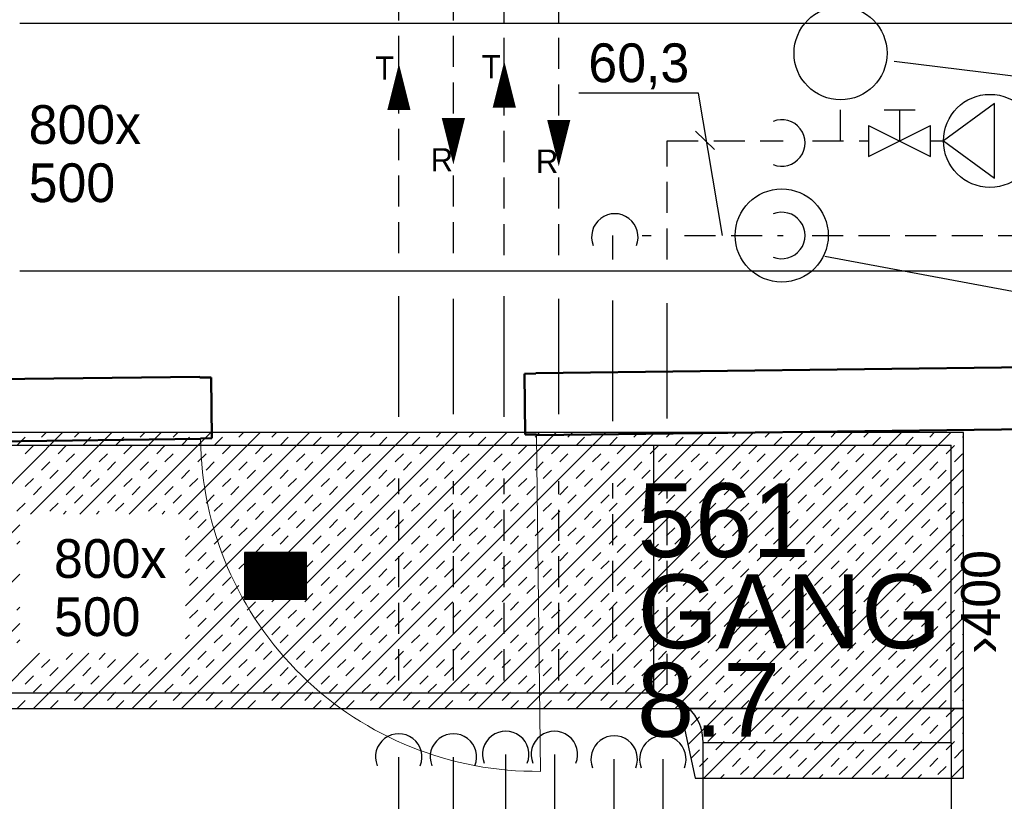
# Model space of a CAD drawing. Header units: millimetres. Extents: x 0 to 83248, y 0 to 52411.
# Tile 30 of 63: x 7752 to 10927, y 41067 to 43587. Entities that reach past the tile are written whole.
import ezdxf

# ---------------------------------------------------------------- set-up
doc = ezdxf.new("R2010")
doc.units = ezdxf.units.MM
doc.header["$LTSCALE"] = 50
doc.header["$MEASUREMENT"] = 0
doc.header["$PDMODE"] = 1
for name, pattern in [('DASHED_2', [3, 2, -1]), ('V-KU', [2, 1, 1]), ('V-V', [2, 1, 1])]:
    doc.linetypes.add(name, pattern=pattern)
doc.layers.get('0').update_dxf_attribs({"linetype": 'CONTINUOUS'})
for name, color, linetype in [('20605A200D001$0$832 Rominfo', 7, 'CONTINUOUS'), ('V060-', 3, 'CONTINUOUS'), ('V061-', 1, 'CONTINUOUS'), ('V100-', 6, 'CONTINUOUS'), ('V101-', 1, 'CONTINUOUS'), ('V110-', 6, 'CONTINUOUS'), ('V111-', 1, 'CONTINUOUS')]:
    doc.layers.add(name, color=color, linetype=linetype)
doc.layers.add('20605A200D001$0$A-DOOR', color=31, linetype='CONTINUOUS', lineweight=13)
doc.layers.add('20605A200D001$0$A-WALL', color=7, linetype='CONTINUOUS', lineweight=13)
doc.styles.add('20605A200D001$0$Arial', font='arial.ttf', dxfattribs={"height": 238.125})
doc.styles.add('FISO', font='fiso')
doc.styles.add('ISO', font='ISO')

# ---------------------------------------------------------------- blocks, each defined once
blk = doc.blocks.new('KRBOJ90_P', base_point=(16233.5, 22600))
at = {"color": 0, "linetype": 'ByBlock'}
for p, q in [((16234, 22600.7), (16233, 22600.7)), ((16234, 22600.7), (16234, 22599.5)), ((16232.8, 22599.5), (16232.8, 22600.5)), ((16232.8, 22599.5), (16234, 22599.5))]:
    blk.add_line(p, q, dxfattribs=at)
blk.add_arc((16232.8, 22600.7), 0.2, 270, 360, dxfattribs=at)
blk = doc.blocks.new('2RBOJ90_P', base_point=(16233.5, 22600))
for p in [(16233.5, 22600.7), (16232.8, 22600)]:
    blk.add_point(p)
at = {"color": 0, "linetype": 'ByBlock'}
blk.add_blockref('KRBOJ90_P', (16233.5, 22600), dxfattribs=at)
at = {"style": 'ISO', "flags": 3}
blk.add_attdef('0', (16233.5, 22600), '', height=1, dxfattribs=at)
blk = doc.blocks.new('R44')
at = {"color": 0}
for p, q in [((3, 0), (-0.3, 2.4)), ((-0.3, 2.4), (-0.3, -2.4)), ((-0.3, -2.4), (3, 0))]:
    blk.add_line(p, q, dxfattribs=at)
blk.add_circle((0, 0), 3, dxfattribs=at)
for p in [(0, 3), (-3, 0), (3, 0), (0, -3)]:
    blk.add_point(p, dxfattribs=at)
blk = doc.blocks.new('R517')
at = {"color": 0}
for p, q in [((-1, 2), (1, 2)), ((0, 2), (0, 0)), ((-2, 1), (2, -1)), ((-2, -1), (2, 1)), ((-2, 1), (-2, -1)), ((2, -1), (2, 1))]:
    blk.add_line(p, q, dxfattribs=at)
blk = doc.blocks.new('VUN')
at = {"color": 0}
blk.add_circle((0, 0), 0.5, dxfattribs=at)
blk = doc.blocks.new('*X287')
at = {"color": 0}
for p, q in [((7001, 41366.4), (7891.3, 42256.7)), ((7742.8, 42214.3), (7769.3, 42240.8)), ((7786.9, 41993.1), (8050.4, 42256.7)), ((7822.4, 42240.8), (7838.2, 42256.7)), ((7928.4, 42240.8), (7944.3, 42256.7)), ((7946, 41993.1), (8209.5, 42256.7)), ((7955, 42214.3), (7981.5, 42240.8)), ((8061, 42214.3), (8087.5, 42240.8)), ((8105.1, 41993.1), (8368.6, 42256.7)), ((8114.7, 41366.4), (9005, 42256.7)), ((8140.6, 42240.8), (8156.4, 42256.7)), ((8246.6, 42240.8), (8262.5, 42256.7)), ((8264.2, 41993.1), (8527.7, 42256.7)), ((8273.1, 42214.3), (8299.7, 42240.8)), ((8273.8, 41366.4), (9164.1, 42256.7)), ((8286.8, 41697.6), (8845.9, 42256.7)), ((8286.8, 41856.7), (8686.8, 42256.7)), ((8379.2, 42214.3), (8405.7, 42240.8)), ((8432.9, 41366.4), (9323.2, 42256.7)), ((8458.8, 42240.8), (8474.6, 42256.7)), ((8564.8, 42240.8), (8580.7, 42256.7)), ((8591.3, 42214.3), (8617.9, 42240.8)), ((8592, 41366.4), (9482.3, 42256.7)), ((8697.4, 42214.3), (8723.9, 42240.8)), ((8751.1, 41366.4), (9641.4, 42256.7)), ((8777, 42240.8), (8792.8, 42256.7)), ((8883, 42240.8), (8898.9, 42256.7)), ((8909.5, 42214.3), (8936.1, 42240.8)), ((8910.2, 41366.4), (9800.5, 42256.7)), ((9015.6, 42214.3), (9042.1, 42240.8)), ((9069.3, 41366.4), (9959.6, 42256.7)), ((9095.2, 42240.8), (9111, 42256.7)), ((9201.2, 42240.8), (9217.1, 42256.7)), ((9227.7, 42214.3), (9254.3, 42240.8)), ((9228.4, 41366.4), (10118.7, 42256.7)), ((9333.8, 42214.3), (9360.3, 42240.8)), ((9387.5, 41366.4), (10277.8, 42256.7)), ((9413.4, 42240.8), (9429.2, 42256.7)), ((9519.4, 42240.8), (9535.3, 42256.7)), ((9545.9, 42214.3), (9572.5, 42240.8)), ((9546.6, 41366.4), (10436.9, 42256.7)), ((9652, 42214.3), (9678.5, 42240.8)), ((9705.7, 41366.4), (10596, 42256.7)), ((9731.6, 42240.8), (9747.4, 42256.7)), ((9837.6, 42240.8), (9853.5, 42256.7)), ((9864.1, 42214.3), (9890.7, 42240.8)), ((9864.8, 41366.4), (10755.1, 42256.7)), ((9970.2, 42214.3), (9996.7, 42240.8)), ((10049.8, 42240.8), (10065.6, 42256.7)), ((10155.8, 42240.8), (10171.7, 42256.7)), ((10182.3, 42214.3), (10208.9, 42240.8)), ((10288.4, 42214.3), (10314.9, 42240.8)), ((10368, 42240.8), (10383.8, 42256.7)), ((10474, 42240.8), (10489.9, 42256.7)), ((10500.5, 42214.3), (10527.1, 42240.8)), ((10606.6, 42214.3), (10633.1, 42240.8)), ((10686.2, 42240.8), (10702, 42256.7)), ((10792.2, 42240.8), (10795.1, 42243.6)), ((7769.3, 42187.8), (7795.9, 42214.3)), ((7875.4, 42187.8), (7901.9, 42214.3)), ((8087.5, 42187.8), (8114.1, 42214.3)), ((8193.6, 42187.8), (8220.1, 42214.3)), ((8405.7, 42187.8), (8432.2, 42214.3)), ((8511.8, 42187.8), (8538.3, 42214.3)), ((8723.9, 42187.8), (8750.4, 42214.3)), ((8830, 42187.8), (8856.5, 42214.3)), ((9042.1, 42187.8), (9068.6, 42214.3)), ((9148.2, 42187.8), (9174.7, 42214.3)), ((9360.3, 42187.8), (9386.8, 42214.3)), ((9466.4, 42187.8), (9492.9, 42214.3)), ((9678.5, 42187.8), (9705, 42214.3)), ((9784.6, 42187.8), (9811.1, 42214.3)), ((9996.7, 42187.8), (10023.2, 42214.3)), ((10102.8, 42187.8), (10129.3, 42214.3)), ((10314.9, 42187.8), (10341.4, 42214.3)), ((10421, 42187.8), (10447.5, 42214.3)), ((10633.1, 42187.8), (10659.6, 42214.3)), ((10739.2, 42187.8), (10765.7, 42214.3)), ((7901.9, 42161.2), (7928.4, 42187.8)), ((8008, 42161.2), (8034.5, 42187.8)), ((8220.1, 42161.2), (8246.6, 42187.8)), ((8326.2, 42161.2), (8352.7, 42187.8)), ((8538.3, 42161.2), (8564.8, 42187.8)), ((8644.4, 42161.2), (8670.9, 42187.8)), ((8856.5, 42161.2), (8883, 42187.8)), ((8962.6, 42161.2), (8989.1, 42187.8)), ((9174.7, 42161.2), (9201.2, 42187.8)), ((9280.8, 42161.2), (9307.3, 42187.8)), ((9492.9, 42161.2), (9519.4, 42187.8)), ((9599, 42161.2), (9625.5, 42187.8)), ((9811.1, 42161.2), (9837.6, 42187.8)), ((9917.2, 42161.2), (9943.7, 42187.8)), ((10129.3, 42161.2), (10155.8, 42187.8)), ((10235.4, 42161.2), (10261.9, 42187.8)), ((10447.5, 42161.2), (10474, 42187.8)), ((10553.6, 42161.2), (10580.1, 42187.8)), ((10765.7, 42161.2), (10792.2, 42187.8)), ((7822.4, 42134.7), (7848.9, 42161.2)), ((7848.9, 42108.2), (7875.4, 42134.7)), ((7955, 42108.2), (7981.5, 42134.7)), ((8034.5, 42134.7), (8061, 42161.2)), ((8140.6, 42134.7), (8167.1, 42161.2)), ((8167.1, 42108.2), (8193.6, 42134.7)), ((8273.1, 42108.2), (8299.7, 42134.7)), ((8352.7, 42134.7), (8379.2, 42161.2)), ((8458.8, 42134.7), (8485.3, 42161.2)), ((8485.3, 42108.2), (8511.8, 42134.7)), ((8591.3, 42108.2), (8617.9, 42134.7)), ((8670.9, 42134.7), (8697.4, 42161.2)), ((8777, 42134.7), (8803.5, 42161.2)), ((8803.5, 42108.2), (8830, 42134.7)), ((8909.5, 42108.2), (8936.1, 42134.7)), ((8989.1, 42134.7), (9015.6, 42161.2)), ((9095.2, 42134.7), (9121.7, 42161.2)), ((9121.7, 42108.2), (9148.2, 42134.7)), ((9227.7, 42108.2), (9254.3, 42134.7)), ((9307.3, 42134.7), (9333.8, 42161.2)), ((9413.4, 42134.7), (9439.9, 42161.2)), ((9439.9, 42108.2), (9466.4, 42134.7)), ((9545.9, 42108.2), (9572.5, 42134.7)), ((9625.5, 42134.7), (9652, 42161.2)), ((9731.6, 42134.7), (9758.1, 42161.2)), ((9758.1, 42108.2), (9784.6, 42134.7)), ((9864.1, 42108.2), (9890.7, 42134.7)), ((9943.7, 42134.7), (9970.2, 42161.2)), ((10023.9, 41366.4), (10795.1, 42137.6)), ((10049.8, 42134.7), (10076.3, 42161.2)), ((10076.3, 42108.2), (10102.8, 42134.7)), ((10182.3, 42108.2), (10208.9, 42134.7)), ((10261.9, 42134.7), (10288.4, 42161.2)), ((10368, 42134.7), (10394.5, 42161.2)), ((10394.5, 42108.2), (10421, 42134.7)), ((10500.5, 42108.2), (10527.1, 42134.7)), ((10580.1, 42134.7), (10606.6, 42161.2)), ((10686.2, 42134.7), (10712.7, 42161.2)), ((10712.7, 42108.2), (10739.2, 42134.7)), ((7769.3, 42081.7), (7795.9, 42108.2)), ((7981.5, 42081.7), (8008, 42108.2)), ((8087.5, 42081.7), (8114.1, 42108.2)), ((8299.7, 42081.7), (8326.2, 42108.2)), ((8405.7, 42081.7), (8432.2, 42108.2)), ((8617.9, 42081.7), (8644.4, 42108.2)), ((8723.9, 42081.7), (8750.4, 42108.2)), ((8936.1, 42081.7), (8962.6, 42108.2)), ((9042.1, 42081.7), (9068.6, 42108.2)), ((9254.3, 42081.7), (9280.8, 42108.2)), ((9360.3, 42081.7), (9386.8, 42108.2)), ((9572.5, 42081.7), (9599, 42108.2)), ((9678.5, 42081.7), (9705, 42108.2)), ((9890.7, 42081.7), (9917.2, 42108.2)), ((9996.7, 42081.7), (10023.2, 42108.2)), ((10208.9, 42081.7), (10235.4, 42108.2)), ((10314.9, 42081.7), (10341.4, 42108.2)), ((10527.1, 42081.7), (10553.6, 42108.2)), ((10633.1, 42081.7), (10659.6, 42108.2)), ((7795.9, 42055.2), (7822.4, 42081.7)), ((7901.9, 42055.2), (7928.4, 42081.7)), ((8114.1, 42055.2), (8140.6, 42081.7)), ((8220.1, 42055.2), (8246.6, 42081.7)), ((8432.2, 42055.2), (8458.8, 42081.7)), ((8538.3, 42055.2), (8564.8, 42081.7)), ((8750.4, 42055.2), (8777, 42081.7)), ((8856.5, 42055.2), (8883, 42081.7)), ((9068.6, 42055.2), (9095.2, 42081.7)), ((9174.7, 42055.2), (9201.2, 42081.7)), ((9386.8, 42055.2), (9413.4, 42081.7)), ((9492.9, 42055.2), (9519.4, 42081.7)), ((9705, 42055.2), (9731.6, 42081.7)), ((9811.1, 42055.2), (9837.6, 42081.7)), ((10023.2, 42055.2), (10049.8, 42081.7)), ((10129.3, 42055.2), (10155.8, 42081.7)), ((10341.4, 42055.2), (10368, 42081.7)), ((10447.5, 42055.2), (10474, 42081.7)), ((10659.6, 42055.2), (10686.2, 42081.7)), ((10765.7, 42055.2), (10792.2, 42081.7)), ((7928.4, 42028.7), (7955, 42055.2)), ((8034.5, 42028.7), (8061, 42055.2)), ((8246.6, 42028.7), (8273.1, 42055.2)), ((8352.7, 42028.7), (8379.2, 42055.2)), ((8564.8, 42028.7), (8591.3, 42055.2)), ((8670.9, 42028.7), (8697.4, 42055.2)), ((8883, 42028.7), (8909.5, 42055.2)), ((8989.1, 42028.7), (9015.6, 42055.2)), ((9201.2, 42028.7), (9227.7, 42055.2)), ((9307.3, 42028.7), (9333.8, 42055.2)), ((9519.4, 42028.7), (9545.9, 42055.2)), ((9625.5, 42028.7), (9652, 42055.2)), ((9837.6, 42028.7), (9864.1, 42055.2)), ((9943.7, 42028.7), (9970.2, 42055.2)), ((10155.8, 42028.7), (10182.3, 42055.2)), ((10261.9, 42028.7), (10288.4, 42055.2)), ((10474, 42028.7), (10500.5, 42055.2)), ((10580.1, 42028.7), (10606.6, 42055.2)), ((7742.8, 42002.1), (7769.3, 42028.7)), ((7848.9, 42002.1), (7875.4, 42028.7)), ((8061, 42002.1), (8087.5, 42028.7)), ((8167.1, 42002.1), (8193.6, 42028.7)), ((8379.2, 42002.1), (8405.7, 42028.7)), ((8485.3, 42002.1), (8511.8, 42028.7)), ((8697.4, 42002.1), (8723.9, 42028.7)), ((8803.5, 42002.1), (8830, 42028.7)), ((9015.6, 42002.1), (9042.1, 42028.7)), ((9121.7, 42002.1), (9148.2, 42028.7)), ((9333.8, 42002.1), (9360.3, 42028.7)), ((9439.9, 42002.1), (9466.4, 42028.7)), ((9652, 42002.1), (9678.5, 42028.7)), ((9758.1, 42002.1), (9784.6, 42028.7)), ((9970.2, 42002.1), (9996.7, 42028.7)), ((10076.3, 42002.1), (10102.8, 42028.7)), ((10288.4, 42002.1), (10314.9, 42028.7)), ((10394.5, 42002.1), (10421, 42028.7)), ((10606.6, 42002.1), (10633.1, 42028.7)), ((10712.7, 42002.1), (10739.2, 42028.7)), ((10792.2, 42028.7), (10795.1, 42031.5)), ((7892.9, 41993.1), (7901.9, 42002.1)), ((7999, 41993.1), (8008, 42002.1)), ((8211.1, 41993.1), (8220.1, 42002.1)), ((8299.7, 41975.6), (8326.2, 42002.1)), ((8326.2, 41949.1), (8352.7, 41975.6)), ((8432.2, 41949.1), (8458.8, 41975.6)), ((8511.8, 41975.6), (8538.3, 42002.1)), ((8617.9, 41975.6), (8644.4, 42002.1)), ((8644.4, 41949.1), (8670.9, 41975.6)), ((8750.4, 41949.1), (8777, 41975.6)), ((8830, 41975.6), (8856.5, 42002.1)), ((8936.1, 41975.6), (8962.6, 42002.1)), ((8962.6, 41949.1), (8989.1, 41975.6)), ((9068.6, 41949.1), (9095.2, 41975.6)), ((9148.2, 41975.6), (9174.7, 42002.1)), ((9254.3, 41975.6), (9280.8, 42002.1)), ((9280.8, 41949.1), (9307.3, 41975.6)), ((9386.8, 41949.1), (9413.4, 41975.6)), ((9466.4, 41975.6), (9492.9, 42002.1)), ((9572.5, 41975.6), (9599, 42002.1)), ((9599, 41949.1), (9625.5, 41975.6)), ((9705, 41949.1), (9731.6, 41975.6)), ((9784.6, 41975.6), (9811.1, 42002.1)), ((9890.7, 41975.6), (9917.2, 42002.1)), ((9917.2, 41949.1), (9943.7, 41975.6)), ((10023.2, 41949.1), (10049.8, 41975.6)), ((10102.8, 41975.6), (10129.3, 42002.1)), ((10183, 41366.4), (10795.1, 41978.5)), ((10208.9, 41975.6), (10235.4, 42002.1)), ((10235.4, 41949.1), (10261.9, 41975.6)), ((10341.4, 41949.1), (10368, 41975.6)), ((10421, 41975.6), (10447.5, 42002.1)), ((10527.1, 41975.6), (10553.6, 42002.1)), ((10553.6, 41949.1), (10580.1, 41975.6)), ((10659.6, 41949.1), (10686.2, 41975.6)), ((10739.2, 41975.6), (10765.7, 42002.1)), ((7160.1, 41366.4), (7752.3, 41958.6)), ((8458.8, 41922.6), (8485.3, 41949.1)), ((8564.8, 41922.6), (8591.3, 41949.1)), ((8777, 41922.6), (8803.5, 41949.1)), ((8883, 41922.6), (8909.5, 41949.1)), ((9095.2, 41922.6), (9121.7, 41949.1)), ((9201.2, 41922.6), (9227.7, 41949.1)), ((9413.4, 41922.6), (9439.9, 41949.1)), ((9519.4, 41922.6), (9545.9, 41949.1)), ((9731.6, 41922.6), (9758.1, 41949.1)), ((9837.6, 41922.6), (9864.1, 41949.1)), ((10049.8, 41922.6), (10076.3, 41949.1)), ((10155.8, 41922.6), (10182.3, 41949.1)), ((10368, 41922.6), (10394.5, 41949.1)), ((10474, 41922.6), (10500.5, 41949.1)), ((10686.2, 41922.6), (10712.7, 41949.1)), ((8286.8, 41909.7), (8299.7, 41922.6)), ((8379.2, 41896.1), (8405.7, 41922.6)), ((8591.3, 41896.1), (8617.9, 41922.6)), ((8697.4, 41896.1), (8723.9, 41922.6)), ((8909.5, 41896.1), (8936.1, 41922.6)), ((9015.6, 41896.1), (9042.1, 41922.6)), ((9227.7, 41896.1), (9254.3, 41922.6)), ((9333.8, 41896.1), (9360.3, 41922.6)), ((9545.9, 41896.1), (9572.5, 41922.6)), ((9652, 41896.1), (9678.5, 41922.6)), ((9864.1, 41896.1), (9890.7, 41922.6)), ((9970.2, 41896.1), (9996.7, 41922.6)), ((10182.3, 41896.1), (10208.9, 41922.6)), ((10288.4, 41896.1), (10314.9, 41922.6)), ((10500.5, 41896.1), (10527.1, 41922.6)), ((10606.6, 41896.1), (10633.1, 41922.6)), ((10792.2, 41922.6), (10795.1, 41925.4)), ((7742.8, 41896.1), (7752.3, 41905.6)), ((8405.7, 41869.6), (8432.2, 41896.1)), ((8511.8, 41869.6), (8538.3, 41896.1)), ((8723.9, 41869.6), (8750.4, 41896.1)), ((8830, 41869.6), (8856.5, 41896.1)), ((9042.1, 41869.6), (9068.6, 41896.1)), ((9148.2, 41869.6), (9174.7, 41896.1)), ((9360.3, 41869.6), (9386.8, 41896.1)), ((9466.4, 41869.6), (9492.9, 41896.1)), ((9678.5, 41869.6), (9705, 41896.1)), ((9784.6, 41869.6), (9811.1, 41896.1)), ((9996.7, 41869.6), (10023.2, 41896.1)), ((10102.8, 41869.6), (10129.3, 41896.1)), ((10314.9, 41869.6), (10341.4, 41896.1)), ((10421, 41869.6), (10447.5, 41896.1)), ((10633.1, 41869.6), (10659.6, 41896.1)), ((10739.2, 41869.6), (10765.7, 41896.1)), ((8326.2, 41843), (8352.7, 41869.6)), ((8538.3, 41843), (8564.8, 41869.6)), ((8644.4, 41843), (8670.9, 41869.6)), ((8856.5, 41843), (8883, 41869.6)), ((8962.6, 41843), (8989.1, 41869.6)), ((9174.7, 41843), (9201.2, 41869.6)), ((9280.8, 41843), (9307.3, 41869.6)), ((9492.9, 41843), (9519.4, 41869.6)), ((9599, 41843), (9625.5, 41869.6)), ((9811.1, 41843), (9837.6, 41869.6)), ((9917.2, 41843), (9943.7, 41869.6)), ((10129.3, 41843), (10155.8, 41869.6)), ((10235.4, 41843), (10261.9, 41869.6)), ((10447.5, 41843), (10474, 41869.6)), ((10553.6, 41843), (10580.1, 41869.6)), ((10765.7, 41843), (10792.2, 41869.6)), ((8286.8, 41803.6), (8299.7, 41816.5)), ((8352.7, 41816.5), (8379.2, 41843)), ((8458.8, 41816.5), (8485.3, 41843)), ((8485.3, 41790), (8511.8, 41816.5)), ((8591.3, 41790), (8617.9, 41816.5)), ((8670.9, 41816.5), (8697.4, 41843)), ((8777, 41816.5), (8803.5, 41843)), ((8803.5, 41790), (8830, 41816.5)), ((8909.5, 41790), (8936.1, 41816.5)), ((8989.1, 41816.5), (9015.6, 41843)), ((9095.2, 41816.5), (9121.7, 41843)), ((9121.7, 41790), (9148.2, 41816.5)), ((9227.7, 41790), (9254.3, 41816.5)), ((9307.3, 41816.5), (9333.8, 41843)), ((9413.4, 41816.5), (9439.9, 41843)), ((9439.9, 41790), (9466.4, 41816.5)), ((9545.9, 41790), (9572.5, 41816.5)), ((9625.5, 41816.5), (9652, 41843)), ((9731.6, 41816.5), (9758.1, 41843)), ((9758.1, 41790), (9784.6, 41816.5)), ((9864.1, 41790), (9890.7, 41816.5)), ((9943.7, 41816.5), (9970.2, 41843)), ((10049.8, 41816.5), (10076.3, 41843)), ((10076.3, 41790), (10102.8, 41816.5)), ((10182.3, 41790), (10208.9, 41816.5)), ((10261.9, 41816.5), (10288.4, 41843)), ((10342.1, 41366.4), (10795.1, 41819.4)), ((10368, 41816.5), (10394.5, 41843)), ((10394.5, 41790), (10421, 41816.5)), ((10500.5, 41790), (10527.1, 41816.5)), ((10580.1, 41816.5), (10606.6, 41843)), ((10686.2, 41816.5), (10712.7, 41843)), ((10712.7, 41790), (10739.2, 41816.5)), ((7319.2, 41366.4), (7752.3, 41799.5)), ((8299.7, 41763.5), (8326.2, 41790)), ((8405.7, 41763.5), (8432.2, 41790)), ((8617.9, 41763.5), (8644.4, 41790)), ((8723.9, 41763.5), (8750.4, 41790)), ((8936.1, 41763.5), (8962.6, 41790)), ((9042.1, 41763.5), (9068.6, 41790)), ((9254.3, 41763.5), (9280.8, 41790)), ((9360.3, 41763.5), (9386.8, 41790)), ((9572.5, 41763.5), (9599, 41790)), ((9678.5, 41763.5), (9705, 41790)), ((9890.7, 41763.5), (9917.2, 41790)), ((9996.7, 41763.5), (10023.2, 41790)), ((10208.9, 41763.5), (10235.4, 41790)), ((10314.9, 41763.5), (10341.4, 41790)), ((10527.1, 41763.5), (10553.6, 41790)), ((10633.1, 41763.5), (10659.6, 41790)), ((8432.2, 41737), (8458.8, 41763.5)), ((8538.3, 41737), (8564.8, 41763.5)), ((8750.4, 41737), (8777, 41763.5)), ((8856.5, 41737), (8883, 41763.5)), ((9068.6, 41737), (9095.2, 41763.5)), ((9174.7, 41737), (9201.2, 41763.5)), ((9386.8, 41737), (9413.4, 41763.5)), ((9492.9, 41737), (9519.4, 41763.5)), ((9705, 41737), (9731.6, 41763.5)), ((9811.1, 41737), (9837.6, 41763.5)), ((10023.2, 41737), (10049.8, 41763.5)), ((10129.3, 41737), (10155.8, 41763.5)), ((10341.4, 41737), (10368, 41763.5)), ((10447.5, 41737), (10474, 41763.5)), ((10659.6, 41737), (10686.2, 41763.5)), ((10765.7, 41737), (10792.2, 41763.5)), ((8352.7, 41710.5), (8379.2, 41737)), ((8564.8, 41710.5), (8591.3, 41737)), ((8670.9, 41710.5), (8697.4, 41737)), ((8883, 41710.5), (8909.5, 41737)), ((8989.1, 41710.5), (9015.6, 41737)), ((9201.2, 41710.5), (9227.7, 41737)), ((9307.3, 41710.5), (9333.8, 41737)), ((9519.4, 41710.5), (9545.9, 41737)), ((9625.5, 41710.5), (9652, 41737)), ((9837.6, 41710.5), (9864.1, 41737)), ((9943.7, 41710.5), (9970.2, 41737)), ((10155.8, 41710.5), (10182.3, 41737)), ((10261.9, 41710.5), (10288.4, 41737)), ((10474, 41710.5), (10500.5, 41737)), ((10580.1, 41710.5), (10606.6, 41737)), ((7742.8, 41683.9), (7752.3, 41693.4)), ((8379.2, 41683.9), (8405.7, 41710.5)), ((8485.3, 41683.9), (8511.8, 41710.5)), ((8697.4, 41683.9), (8723.9, 41710.5)), ((8803.5, 41683.9), (8830, 41710.5)), ((9015.6, 41683.9), (9042.1, 41710.5)), ((9121.7, 41683.9), (9148.2, 41710.5)), ((9333.8, 41683.9), (9360.3, 41710.5)), ((9439.9, 41683.9), (9466.4, 41710.5)), ((9652, 41683.9), (9678.5, 41710.5)), ((9758.1, 41683.9), (9784.6, 41710.5)), ((9970.2, 41683.9), (9996.7, 41710.5)), ((10076.3, 41683.9), (10102.8, 41710.5)), ((10288.4, 41683.9), (10314.9, 41710.5)), ((10394.5, 41683.9), (10421, 41710.5)), ((10606.6, 41683.9), (10633.1, 41710.5)), ((10712.7, 41683.9), (10739.2, 41710.5)), ((10792.2, 41710.5), (10795.1, 41713.3)), ((8299.7, 41657.4), (8326.2, 41683.9)), ((8326.2, 41630.9), (8352.7, 41657.4)), ((8432.2, 41630.9), (8458.8, 41657.4)), ((8511.8, 41657.4), (8538.3, 41683.9)), ((8617.9, 41657.4), (8644.4, 41683.9)), ((8644.4, 41630.9), (8670.9, 41657.4)), ((8750.4, 41630.9), (8777, 41657.4)), ((8830, 41657.4), (8856.5, 41683.9)), ((8936.1, 41657.4), (8962.6, 41683.9)), ((8962.6, 41630.9), (8989.1, 41657.4)), ((9068.6, 41630.9), (9095.2, 41657.4)), ((9148.2, 41657.4), (9174.7, 41683.9)), ((9254.3, 41657.4), (9280.8, 41683.9)), ((9280.8, 41630.9), (9307.3, 41657.4)), ((9386.8, 41630.9), (9413.4, 41657.4)), ((9466.4, 41657.4), (9492.9, 41683.9)), ((9572.5, 41657.4), (9599, 41683.9)), ((9599, 41630.9), (9625.5, 41657.4)), ((9705, 41630.9), (9731.6, 41657.4)), ((9784.6, 41657.4), (9811.1, 41683.9)), ((9890.7, 41657.4), (9917.2, 41683.9)), ((9917.2, 41630.9), (9943.7, 41657.4)), ((10023.2, 41630.9), (10049.8, 41657.4)), ((10102.8, 41657.4), (10129.3, 41683.9)), ((10208.9, 41657.4), (10235.4, 41683.9)), ((10235.4, 41630.9), (10261.9, 41657.4)), ((10341.4, 41630.9), (10368, 41657.4)), ((10421, 41657.4), (10447.5, 41683.9)), ((10501.2, 41366.4), (10795.1, 41660.3)), ((10527.1, 41657.4), (10553.6, 41683.9)), ((10553.6, 41630.9), (10580.1, 41657.4)), ((10659.6, 41630.9), (10686.2, 41657.4)), ((10739.2, 41657.4), (10765.7, 41683.9)), ((7478.3, 41366.4), (7752.3, 41640.4)), ((8458.8, 41604.4), (8485.3, 41630.9)), ((8564.8, 41604.4), (8591.3, 41630.9)), ((8777, 41604.4), (8803.5, 41630.9)), ((8883, 41604.4), (8909.5, 41630.9)), ((9095.2, 41604.4), (9121.7, 41630.9)), ((9201.2, 41604.4), (9227.7, 41630.9)), ((9413.4, 41604.4), (9439.9, 41630.9)), ((9519.4, 41604.4), (9545.9, 41630.9)), ((9731.6, 41604.4), (9758.1, 41630.9)), ((9837.6, 41604.4), (9864.1, 41630.9)), ((10049.8, 41604.4), (10076.3, 41630.9)), ((10155.8, 41604.4), (10182.3, 41630.9)), ((10368, 41604.4), (10394.5, 41630.9)), ((10474, 41604.4), (10500.5, 41630.9)), ((10686.2, 41604.4), (10712.7, 41630.9)), ((8286.8, 41591.5), (8299.7, 41604.4)), ((8379.2, 41577.9), (8405.7, 41604.4)), ((8591.3, 41577.9), (8617.9, 41604.4)), ((8697.4, 41577.9), (8723.9, 41604.4)), ((8909.5, 41577.9), (8936.1, 41604.4)), ((9015.6, 41577.9), (9042.1, 41604.4)), ((9227.7, 41577.9), (9254.3, 41604.4)), ((9333.8, 41577.9), (9360.3, 41604.4)), ((9545.9, 41577.9), (9572.5, 41604.4)), ((9652, 41577.9), (9678.5, 41604.4)), ((9864.1, 41577.9), (9890.7, 41604.4)), ((9970.2, 41577.9), (9996.7, 41604.4)), ((10182.3, 41577.9), (10208.9, 41604.4)), ((10288.4, 41577.9), (10314.9, 41604.4)), ((10500.5, 41577.9), (10527.1, 41604.4)), ((10606.6, 41577.9), (10633.1, 41604.4)), ((10792.2, 41604.4), (10795.1, 41607.2)), ((7742.8, 41577.9), (7752.3, 41587.4)), ((8405.7, 41551.4), (8432.2, 41577.9)), ((8511.8, 41551.4), (8538.3, 41577.9)), ((8723.9, 41551.4), (8750.4, 41577.9)), ((8830, 41551.4), (8856.5, 41577.9)), ((9042.1, 41551.4), (9068.6, 41577.9)), ((9148.2, 41551.4), (9174.7, 41577.9)), ((9360.3, 41551.4), (9386.8, 41577.9)), ((9466.4, 41551.4), (9492.9, 41577.9)), ((9678.5, 41551.4), (9705, 41577.9)), ((9784.6, 41551.4), (9811.1, 41577.9)), ((9996.7, 41551.4), (10023.2, 41577.9)), ((10102.8, 41551.4), (10129.3, 41577.9)), ((10314.9, 41551.4), (10341.4, 41577.9)), ((10421, 41551.4), (10447.5, 41577.9)), ((10633.1, 41551.4), (10659.6, 41577.9)), ((10739.2, 41551.4), (10765.7, 41577.9)), ((7637.4, 41366.4), (7815.5, 41544.4)), ((7796.5, 41366.4), (7974.5, 41544.4)), ((7901.9, 41524.8), (7921.5, 41544.4)), ((7955.6, 41366.4), (8133.6, 41544.4)), ((8008, 41524.8), (8027.6, 41544.4)), ((8220.1, 41524.8), (8239.7, 41544.4)), ((8326.2, 41524.8), (8352.7, 41551.4)), ((8538.3, 41524.8), (8564.8, 41551.4)), ((8644.4, 41524.8), (8670.9, 41551.4)), ((8856.5, 41524.8), (8883, 41551.4)), ((8962.6, 41524.8), (8989.1, 41551.4)), ((9174.7, 41524.8), (9201.2, 41551.4)), ((9280.8, 41524.8), (9307.3, 41551.4)), ((9492.9, 41524.8), (9519.4, 41551.4)), ((9599, 41524.8), (9625.5, 41551.4)), ((9811.1, 41524.8), (9837.6, 41551.4)), ((9917.2, 41524.8), (9943.7, 41551.4)), ((10129.3, 41524.8), (10155.8, 41551.4)), ((10235.4, 41524.8), (10261.9, 41551.4)), ((10447.5, 41524.8), (10474, 41551.4)), ((10553.6, 41524.8), (10580.1, 41551.4)), ((10765.7, 41524.8), (10792.2, 41551.4)), ((7822.4, 41498.3), (7848.9, 41524.8)), ((7848.9, 41471.8), (7875.4, 41498.3)), ((7955, 41471.8), (7981.5, 41498.3)), ((8034.5, 41498.3), (8061, 41524.8)), ((8140.6, 41498.3), (8167.1, 41524.8)), ((8167.1, 41471.8), (8193.6, 41498.3)), ((8273.1, 41471.8), (8299.7, 41498.3)), ((8352.7, 41498.3), (8379.2, 41524.8)), ((8458.8, 41498.3), (8485.3, 41524.8)), ((8485.3, 41471.8), (8511.8, 41498.3)), ((8591.3, 41471.8), (8617.9, 41498.3)), ((8670.9, 41498.3), (8697.4, 41524.8)), ((8777, 41498.3), (8803.5, 41524.8)), ((8803.5, 41471.8), (8830, 41498.3)), ((8909.5, 41471.8), (8936.1, 41498.3)), ((8989.1, 41498.3), (9015.6, 41524.8)), ((9095.2, 41498.3), (9121.7, 41524.8)), ((9121.7, 41471.8), (9148.2, 41498.3)), ((9227.7, 41471.8), (9254.3, 41498.3)), ((9307.3, 41498.3), (9333.8, 41524.8)), ((9413.4, 41498.3), (9439.9, 41524.8)), ((9439.9, 41471.8), (9466.4, 41498.3)), ((9545.9, 41471.8), (9572.5, 41498.3)), ((9625.5, 41498.3), (9652, 41524.8)), ((9731.6, 41498.3), (9758.1, 41524.8)), ((9758.1, 41471.8), (9784.6, 41498.3)), ((9864.1, 41471.8), (9890.7, 41498.3)), ((9943.7, 41498.3), (9970.2, 41524.8)), ((10049.8, 41498.3), (10076.3, 41524.8)), ((10076.3, 41471.8), (10102.8, 41498.3)), ((10182.3, 41471.8), (10208.9, 41498.3)), ((10261.9, 41498.3), (10288.4, 41524.8)), ((10368, 41498.3), (10394.5, 41524.8)), ((10394.5, 41471.8), (10421, 41498.3)), ((10500.5, 41471.8), (10527.1, 41498.3)), ((10580.1, 41498.3), (10606.6, 41524.8)), ((10660.3, 41366.4), (10795.1, 41501.2)), ((10686.2, 41498.3), (10712.7, 41524.8)), ((10712.7, 41471.8), (10739.2, 41498.3)), ((7769.3, 41445.3), (7795.9, 41471.8)), ((7981.5, 41445.3), (8008, 41471.8)), ((8087.5, 41445.3), (8114.1, 41471.8)), ((8299.7, 41445.3), (8326.2, 41471.8)), ((8405.7, 41445.3), (8432.2, 41471.8)), ((8617.9, 41445.3), (8644.4, 41471.8)), ((8723.9, 41445.3), (8750.4, 41471.8)), ((8936.1, 41445.3), (8962.6, 41471.8)), ((9042.1, 41445.3), (9068.6, 41471.8)), ((9254.3, 41445.3), (9280.8, 41471.8)), ((9360.3, 41445.3), (9386.8, 41471.8)), ((9572.5, 41445.3), (9599, 41471.8)), ((9678.5, 41445.3), (9705, 41471.8)), ((9890.7, 41445.3), (9917.2, 41471.8)), ((9996.7, 41445.3), (10023.2, 41471.8)), ((10208.9, 41445.3), (10235.4, 41471.8)), ((10314.9, 41445.3), (10341.4, 41471.8)), ((10527.1, 41445.3), (10553.6, 41471.8)), ((10633.1, 41445.3), (10659.6, 41471.8)), ((7795.9, 41418.8), (7822.4, 41445.3)), ((7901.9, 41418.8), (7928.4, 41445.3)), ((8114.1, 41418.8), (8140.6, 41445.3)), ((8220.1, 41418.8), (8246.6, 41445.3)), ((8432.2, 41418.8), (8458.8, 41445.3)), ((8538.3, 41418.8), (8564.8, 41445.3)), ((8750.4, 41418.8), (8777, 41445.3)), ((8856.5, 41418.8), (8883, 41445.3)), ((9068.6, 41418.8), (9095.2, 41445.3)), ((9174.7, 41418.8), (9201.2, 41445.3)), ((9386.8, 41418.8), (9413.4, 41445.3)), ((9492.9, 41418.8), (9519.4, 41445.3)), ((9705, 41418.8), (9731.6, 41445.3)), ((9811.1, 41418.8), (9837.6, 41445.3)), ((10023.2, 41418.8), (10049.8, 41445.3)), ((10129.3, 41418.8), (10155.8, 41445.3)), ((10341.4, 41418.8), (10368, 41445.3)), ((10447.5, 41418.8), (10474, 41445.3)), ((10659.6, 41418.8), (10686.2, 41445.3)), ((10765.7, 41418.8), (10792.2, 41445.3)), ((7928.4, 41392.3), (7955, 41418.8)), ((8034.5, 41392.3), (8061, 41418.8)), ((8246.6, 41392.3), (8273.1, 41418.8)), ((8352.7, 41392.3), (8379.2, 41418.8)), ((8564.8, 41392.3), (8591.3, 41418.8)), ((8670.9, 41392.3), (8697.4, 41418.8)), ((8883, 41392.3), (8909.5, 41418.8)), ((8989.1, 41392.3), (9015.6, 41418.8)), ((9201.2, 41392.3), (9227.7, 41418.8)), ((9307.3, 41392.3), (9333.8, 41418.8)), ((9519.4, 41392.3), (9545.9, 41418.8)), ((9625.5, 41392.3), (9652, 41418.8)), ((9837.6, 41392.3), (9864.1, 41418.8)), ((9943.7, 41392.3), (9970.2, 41418.8)), ((10155.8, 41392.3), (10182.3, 41418.8)), ((10261.9, 41392.3), (10288.4, 41418.8)), ((10474, 41392.3), (10500.5, 41418.8)), ((10580.1, 41392.3), (10606.6, 41418.8)), ((7743.5, 41366.4), (7769.3, 41392.3)), ((7849.5, 41366.4), (7875.4, 41392.3)), ((8061.7, 41366.4), (8087.5, 41392.3)), ((8167.7, 41366.4), (8193.6, 41392.3)), ((8379.9, 41366.4), (8405.7, 41392.3)), ((8485.9, 41366.4), (8511.8, 41392.3)), ((8698.1, 41366.4), (8723.9, 41392.3)), ((8804.1, 41366.4), (8830, 41392.3)), ((9016.3, 41366.4), (9042.1, 41392.3)), ((9122.3, 41366.4), (9148.2, 41392.3)), ((9334.5, 41366.4), (9360.3, 41392.3)), ((9440.5, 41366.4), (9466.4, 41392.3)), ((9652.6, 41366.4), (9678.5, 41392.3)), ((9758.7, 41366.4), (9784.6, 41392.3)), ((9970.8, 41366.4), (9996.7, 41392.3)), ((10076.9, 41366.4), (10102.8, 41392.3)), ((10289, 41366.4), (10314.9, 41392.3)), ((10395.1, 41366.4), (10421, 41392.3)), ((10607.2, 41366.4), (10633.1, 41392.3)), ((10713.3, 41366.4), (10739.2, 41392.3)), ((10792.2, 41392.3), (10795.1, 41395.1))]:
    blk.add_line(p, q, dxfattribs=at)
blk = doc.blocks.new('*X289')
at = {"color": 0}
for p, q in [((9890.7, 41339.2), (9917.2, 41365.7)), ((9906.6, 41249.1), (10023.9, 41366.4)), ((9917.2, 41312.7), (9943.7, 41339.2)), ((9958.2, 41141.6), (10183, 41366.4)), ((9970.2, 41365.7), (9970.8, 41366.4)), ((10023.2, 41312.7), (10049.8, 41339.2)), ((10076.3, 41365.7), (10076.9, 41366.4)), ((10102.8, 41339.2), (10129.3, 41365.7)), ((10117.3, 41141.6), (10342.1, 41366.4)), ((10208.9, 41339.2), (10235.4, 41365.7)), ((10235.4, 41312.7), (10261.9, 41339.2)), ((10276.4, 41141.6), (10501.2, 41366.4)), ((10288.4, 41365.7), (10289, 41366.4)), ((10341.4, 41312.7), (10368, 41339.2)), ((10394.5, 41365.7), (10395.1, 41366.4)), ((10421, 41339.2), (10447.5, 41365.7)), ((10435.5, 41141.6), (10660.3, 41366.4)), ((10527.1, 41339.2), (10553.6, 41365.7)), ((10553.6, 41312.7), (10580.1, 41339.2)), ((10594.6, 41141.6), (10795.1, 41342.1)), ((10606.6, 41365.7), (10607.2, 41366.4)), ((10659.6, 41312.7), (10686.2, 41339.2)), ((10712.7, 41365.7), (10713.3, 41366.4)), ((10739.2, 41339.2), (10765.7, 41365.7)), ((10049.8, 41286.2), (10076.3, 41312.7)), ((10155.8, 41286.2), (10182.3, 41312.7)), ((10368, 41286.2), (10394.5, 41312.7)), ((10474, 41286.2), (10500.5, 41312.7)), ((10686.2, 41286.2), (10712.7, 41312.7)), ((9970.2, 41259.7), (9996.7, 41286.2)), ((10182.3, 41259.7), (10208.9, 41286.2)), ((10288.4, 41259.7), (10314.9, 41286.2)), ((10500.5, 41259.7), (10527.1, 41286.2)), ((10606.6, 41259.7), (10633.1, 41286.2)), ((10792.2, 41286.2), (10795.1, 41289)), ((9996.7, 41233.2), (10023.2, 41259.7)), ((10102.8, 41233.2), (10129.3, 41259.7)), ((10314.9, 41233.2), (10341.4, 41259.7)), ((10421, 41233.2), (10447.5, 41259.7)), ((10633.1, 41233.2), (10659.6, 41259.7)), ((10739.2, 41233.2), (10765.7, 41259.7)), ((9917.2, 41206.6), (9943.7, 41233.2)), ((10129.3, 41206.6), (10155.8, 41233.2)), ((10235.4, 41206.6), (10261.9, 41233.2)), ((10447.5, 41206.6), (10474, 41233.2)), ((10553.6, 41206.6), (10580.1, 41233.2)), ((10765.7, 41206.6), (10792.2, 41233.2)), ((9943.7, 41180.1), (9970.2, 41206.6)), ((10049.8, 41180.1), (10076.3, 41206.6)), ((10076.3, 41153.6), (10102.8, 41180.1)), ((10182.3, 41153.6), (10208.9, 41180.1)), ((10261.9, 41180.1), (10288.4, 41206.6)), ((10368, 41180.1), (10394.5, 41206.6)), ((10394.5, 41153.6), (10421, 41180.1)), ((10500.5, 41153.6), (10527.1, 41180.1)), ((10580.1, 41180.1), (10606.6, 41206.6)), ((10686.2, 41180.1), (10712.7, 41206.6)), ((10712.7, 41153.6), (10739.2, 41180.1)), ((10753.7, 41141.6), (10795.1, 41183)), ((10011.2, 41141.6), (10023.2, 41153.6)), ((10223.4, 41141.6), (10235.4, 41153.6)), ((10329.4, 41141.6), (10341.4, 41153.6)), ((10541.6, 41141.6), (10553.6, 41153.6)), ((10647.6, 41141.6), (10659.6, 41153.6))]:
    blk.add_line(p, q, dxfattribs=at)
blk = doc.blocks.new('*X280')
at = {"color": 0}
for p, q in [((52042.3, 22944.8), (52338.1, 23240.6)), ((52042.3, 22953.7), (52329.2, 23240.6)), ((52042.3, 22962.5), (52320.4, 23240.6)), ((52042.3, 22971.4), (52311.6, 23240.6)), ((52042.3, 22980.2), (52302.7, 23240.6)), ((52042.3, 22989), (52293.9, 23240.6)), ((52042.3, 22997.9), (52285, 23240.6)), ((52042.3, 23006.7), (52276.2, 23240.6)), ((52042.3, 23015.6), (52267.4, 23240.6)), ((52042.3, 23024.4), (52258.5, 23240.6)), ((52042.3, 23033.2), (52249.7, 23240.6)), ((52042.3, 23042.1), (52240.8, 23240.6)), ((52042.3, 23050.9), (52232, 23240.6)), ((52042.3, 23059.7), (52223.2, 23240.6)), ((52042.3, 23068.6), (52214.3, 23240.6)), ((52042.3, 23077.4), (52205.5, 23240.6)), ((52042.3, 23086.3), (52196.7, 23240.6)), ((52042.3, 23095.1), (52187.8, 23240.6)), ((52042.3, 23103.9), (52179, 23240.6)), ((52042.3, 23112.8), (52170.1, 23240.6)), ((52042.3, 23121.6), (52161.3, 23240.6)), ((52042.3, 23130.5), (52152.5, 23240.6)), ((52042.3, 23139.3), (52143.6, 23240.6)), ((52042.3, 23148.1), (52134.8, 23240.6)), ((52042.3, 23157), (52125.9, 23240.6)), ((52042.3, 23165.8), (52117.1, 23240.6)), ((52042.3, 23174.7), (52108.3, 23240.6)), ((52042.3, 23183.5), (52099.4, 23240.6)), ((52042.3, 23192.3), (52090.6, 23240.6)), ((52042.3, 23201.2), (52081.7, 23240.6)), ((52042.3, 23210), (52072.9, 23240.6)), ((52042.3, 23218.8), (52064.1, 23240.6)), ((52042.3, 23227.7), (52055.2, 23240.6)), ((52042.3, 23236.5), (52046.4, 23240.6)), ((52046.9, 22940.6), (52346.9, 23240.6)), ((52055.8, 22940.6), (52355.8, 23240.6)), ((52064.6, 22940.6), (52364.6, 23240.6)), ((52073.4, 22940.6), (52373.4, 23240.6)), ((52082.3, 22940.6), (52382.3, 23240.6)), ((52091.1, 22940.6), (52391.1, 23240.6)), ((52099.9, 22940.6), (52399.9, 23240.6)), ((52108.8, 22940.6), (52408.8, 23240.6)), ((52117.6, 22940.6), (52417.6, 23240.6)), ((52126.5, 22940.6), (52426.5, 23240.6)), ((52135.3, 22940.6), (52435.3, 23240.6)), ((52144.1, 22940.6), (52442.3, 23238.8)), ((52153, 22940.6), (52442.3, 23229.9)), ((52161.8, 22940.6), (52442.3, 23221.1)), ((52170.7, 22940.6), (52442.3, 23212.3)), ((52179.5, 22940.6), (52442.3, 23203.4)), ((52188.3, 22940.6), (52442.3, 23194.6)), ((52197.2, 22940.6), (52442.3, 23185.7)), ((52206, 22940.6), (52442.3, 23176.9)), ((52214.9, 22940.6), (52442.3, 23168.1)), ((52223.7, 22940.6), (52442.3, 23159.2)), ((52232.5, 22940.6), (52442.3, 23150.4)), ((52241.4, 22940.6), (52442.3, 23141.5)), ((52250.2, 22940.6), (52442.3, 23132.7)), ((52259, 22940.6), (52442.3, 23123.9)), ((52267.9, 22940.6), (52442.3, 23115)), ((52276.7, 22940.6), (52442.3, 23106.2)), ((52285.6, 22940.6), (52442.3, 23097.4)), ((52294.4, 22940.6), (52442.3, 23088.5)), ((52303.2, 22940.6), (52442.3, 23079.7)), ((52312.1, 22940.6), (52442.3, 23070.8)), ((52320.9, 22940.6), (52442.3, 23062)), ((52329.8, 22940.6), (52442.3, 23053.2)), ((52338.6, 22940.6), (52442.3, 23044.3)), ((52347.4, 22940.6), (52442.3, 23035.5)), ((52356.3, 22940.6), (52442.3, 23026.6)), ((52365.1, 22940.6), (52442.3, 23017.8)), ((52374, 22940.6), (52442.3, 23009)), ((52382.8, 22940.6), (52442.3, 23000.1)), ((52391.6, 22940.6), (52442.3, 22991.3)), ((52400.5, 22940.6), (52442.3, 22982.4)), ((52409.3, 22940.6), (52442.3, 22973.6)), ((52418.1, 22940.6), (52442.3, 22964.8)), ((52427, 22940.6), (52442.3, 22955.9)), ((52435.8, 22940.6), (52442.3, 22947.1))]:
    blk.add_line(p, q, dxfattribs=at)
blk = doc.blocks.new('20605A200D001$0$VT- 950716 - VT- 950716-338818-P05')
at = {"layer": '20605A200D001$0$A-WALL', "lineweight": 50}
for p, q in [((27738.2, 40150.6), (24885.8, 40117.3)), ((23801.9, 40104.7), (20388, 40064.9)), ((23801.9, 40102.7), (23801.9, 40104.7)), ((23838.9, 40103.1), (23801.9, 40102.7)), ((23841.2, 39907.1), (23838.9, 40103.1)), ((24885.9, 40115.3), (24848.9, 40114.9)), ((24848.9, 40114.9), (24851.2, 39918.9)), ((24885.8, 40117.3), (24885.9, 40115.3)), ((24888.2, 39917.4), (27740.5, 39950.6)), ((24851.2, 39918.9), (24888.1, 39919.4)), ((24888.1, 39919.4), (24888.2, 39917.4)), ((20388.5, 39864.9), (23804.2, 39904.7)), ((23804.2, 39906.7), (23841.2, 39907.1)), ((23804.2, 39904.7), (23804.2, 39906.7))]:
    blk.add_line(p, q, dxfattribs=at)
blk = doc.blocks.new('20605A200D001$0$DOOR 189 - DOOR 189-410426-P05')
at = {"layer": '20605A200D001$0$A-DOOR'}
blk.add_line((24890.5, 39717.4), (24903.2, 38633.4), dxfattribs=at)
blk.add_arc((24890.5, 39717.4), 1084, 180.6684, 270.6684, dxfattribs=at)
blk = doc.blocks.new('20605A200D001')
at = {"layer": '20605A200D001$0$A-DOOR'}
blk.add_blockref('20605A200D001$0$DOOR 189 - DOOR 189-410426-P05', (-2.3, 200), dxfattribs=at)
at = {"layer": '20605A200D001$0$A-WALL'}
blk.add_blockref('20605A200D001$0$VT- 950716 - VT- 950716-338818-P05', (0, 0), dxfattribs=at)
at = {"layer": '20605A200D001$0$832 Rominfo', "color": 7, "style": '20605A200D001$0$Arial'}
for s, p in [('561', (25213.5, 39523.9)), ('GANG', (25213.8, 39230.4)), ('8.7', (25211.5, 38945))]:
    blk.add_text(s, height=238.12, dxfattribs=at).set_placement(p)

msp = doc.modelspace()

# ---------------------------------------------------------------- linework, layer by layer
at = {"layer": 'V060-', "linetype": 'Continuous'}
for p, q in [((7752.14, 43575.87), (11533.79, 43575.87)), ((11533.79, 42775.87), (7752.14, 42775.87)), ((7120, 42215.48, -549.16), (9795.81, 42215.48)), ((9795.81, 41415.48), (7120, 41415.48, -549.16)), ((9955.51, 39554.09, 480.52), (9955.81, 41255.48)), ((10755.81, 41255.48), (10755.51, 39554.09, 480.52))]:
    msp.add_line(p, q, dxfattribs=at)
at = {"layer": 'V060-', "color": 1}
for points in [[(6127.62, 41366.39), (10795.06, 41366.39), (10795.06, 42256.67), (6127.62, 42256.67)], [(9929.52, 41141.62), (10795.06, 41141.62), (10795.06, 41366.39), (9881.54, 41366.39)]]:
    msp.add_lwpolyline(points, close=True, dxfattribs=at)
at = {"layer": 'V060-'}
msp.add_lwpolyline([(8476.63, 41719.2), (8676.63, 41719.2), (8676.63, 41869.2), (8476.63, 41869.2)], close=True, dxfattribs=at)
at = {"layer": 'V100-', "linetype": 'DASHED_2'}
for p, q in [((9489.97, 42827.99), (9489.97, 44068.38)), ((9314.36, 42827.99), (9314.36, 44063.94)), ((8974.49, 41457.36), (8974.49, 42107.62)), ((9314.36, 41457.36), (9314.36, 42107.62)), ((9150.1, 41457.36), (9150.1, 42098.96)), ((9489.97, 41457.36), (9489.97, 42098.96))]:
    msp.add_line(p, q, dxfattribs=at)
at = {"layer": 'V100-', "linetype": 'V-KU'}
for p, q in [((9314.36, 42306.93), (9314.36, 42695.74)), ((9489.97, 42315.6), (9489.97, 42687.07)), ((9319.03, 22154.99), (9319.03, 41218.1)), ((9475.86, 41218.1), (9475.86, 22307.82))]:
    msp.add_line(p, q, dxfattribs=at)
at = {"layer": 'V100-'}
for points in [[(9314.36, 43453.01, 0, 75, 0), (9314.36, 43303.01, 75, 75, 0)], [(9489.97, 43113.73, 0, 75, 0), (9489.97, 43263.73, 75, 75, 0)]]:
    msp.add_lwpolyline(points, format="xyseb", dxfattribs=at)
at = {"layer": 'V100-', "color": 1}
for centre in [(8974, 41210.26), (9150.17, 41210.26), (9319.03, 41218.1), (9475.86, 41218.1)]:
    msp.add_arc(centre, 75, 338.05437, 561.94563, dxfattribs=at)
at = {"layer": 'V110-', "linetype": 'DASHED_2'}
for p, q in [((8974.49, 42834.39), (8974.49, 44056.25)), ((9150.1, 42834.39), (9150.1, 44064.92)), ((10398.65, 43196.05), (10398.65, 43328.56)), ((9839.65, 42813.65), (9839.65, 43196.05)), ((9839.65, 43196.05), (10213.74, 43196.05)), ((10308.15, 43196.05), (10489.15, 43196.05)), ((10689.15, 43196.05), (10730.4, 43196.05)), ((9664.04, 42813.65), (9664.04, 42891.1)), ((9758.75, 42891.1), (9788.21, 42891.1)), ((9895.75, 42891.1), (10213.74, 42891.1)), ((10307.01, 42891.1), (11567.07, 42891.1)), ((9664.04, 41443.02), (9664.04, 42093.28)), ((9839.65, 41443.02), (9839.65, 42084.61))]:
    msp.add_line(p, q, dxfattribs=at)
at = {"layer": 'V110-', "linetype": 'V-V'}
for p, q in [((8974.49, 42306.93), (8974.49, 42695.74)), ((9150.1, 42315.6), (9150.1, 42687.07)), ((8974, 21839.15), (8974, 41210.26)), ((9150.17, 21992.43), (9150.17, 41210.26))]:
    msp.add_line(p, q, dxfattribs=at)
at = {"layer": 'V110-', "linetype": 'V-KU'}
for p, q in [((9664.04, 42292.59), (9664.04, 42681.39)), ((9839.65, 42301.25), (9839.65, 42672.73)), ((9668.71, 22463.53), (9668.71, 41203.76)), ((9825.54, 41203.76), (9825.54, 22616.36))]:
    msp.add_line(p, q, dxfattribs=at)
at = {"layer": 'V110-'}
for points in [[(8974.49, 43445.32, 0, 75, 0), (8974.49, 43295.32, 75, 75, 0)], [(9150.1, 43120.12, 0, 75, 0), (9150.1, 43270.12, 75, 75, 0)]]:
    msp.add_lwpolyline(points, format="xyseb", dxfattribs=at)
at = {"layer": 'V110-', "color": 1}
for centre, start, end in [((10209, 43189.41), 248.05437, 471.94563), ((9670.68, 42886.36), 338.05437, 561.94563), ((10209, 42891.1), 248.05437, 471.94563), ((9668.71, 41203.76), 338.05437, 561.94563), ((9825.54, 41203.76), 338.05437, 561.94563)]:
    msp.add_arc(centre, 75, start, end, dxfattribs=at)
at = {"layer": 'V111-'}
for p, q in [((10570.99, 43452.61), (13157.31, 43133.47)), ((9941.06, 43350.14), (9555.1, 43350.14)), ((10017.47, 42890.86), (9941.06, 43350.14)), ((9992.27, 43168.47), (9930.63, 43227.21)), ((10347.91, 42823.96), (13157.31, 42303.72))]:
    msp.add_line(p, q, dxfattribs=at)

# ---------------------------------------------------------------- block references
at = {"layer": 'V060-'}
msp.add_blockref('20605A200D001', (-15469.5, 2330.58), dxfattribs=at)
at = {"layer": 'V060-', "color": 1}
for name in ['*X287', '*X289']:
    msp.add_blockref(name, (0, 0), dxfattribs=at)
at = {"layer": 'V060-', "linetype": 'Continuous', "xscale": 800, "yscale": 800, "zscale": 800, "rotation": 90}
msp.add_blockref('2RBOJ90_P', (10355.81, 41815.48), dxfattribs=at)
at = {"layer": 'V060-', "xscale": 0.5, "yscale": 0.5, "zscale": 0.5}
msp.add_blockref('*X280', (-17544.51, 30248.89), dxfattribs=at)
at = {"layer": 'V110-', "color": 1, "xscale": 300, "yscale": 300, "zscale": 300}
for p in [(10398.65, 43478.56), (10209, 42891.1)]:
    msp.add_blockref('VUN', p, dxfattribs=at)
at = {"layer": 'V110-', "color": 1, "xscale": 50, "yscale": 50, "zscale": 50}
for name, p, rotation in [('R44', (10880.4, 43196.05), 180), ('R517', (10589.15, 43196.05), 359.9999999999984)]:
    msp.add_blockref(name, p, dxfattribs=dict(at, rotation=rotation))

# ---------------------------------------------------------------- texts
at = {"layer": 'V061-', "color": 1, "style": 'FISO'}
for s, p in [('800x', (7780.61, 43186.15)), ('500', (7780.61, 42998.65)), ('800x', (7862.29, 41787.46)), ('500', (7862.29, 41599.96))]:
    msp.add_text(s, height=125, dxfattribs=at).set_placement(p)
msp.add_text('›400', height=125, rotation=90, dxfattribs=at).set_placement((10912.45, 41542.74))
at = {"layer": 'V101-', "color": 1, "style": 'FISO'}
for s, p in [('T', (9241.75, 43397.86)), ('R', (9415.89, 43092.99))]:
    msp.add_text(s, height=75, dxfattribs=at).set_placement(p)
at = {"layer": 'V111-', "color": 1, "style": 'FISO'}
for s, height, p in [('60,3', 125, (9585.36, 43385.27)), ('T', 75, (8898.06, 43393.28)), ('R', 75, (9076.78, 43097.57))]:
    msp.add_text(s, height=height, dxfattribs=at).set_placement(p)

doc.saveas('drawing.dxf')
